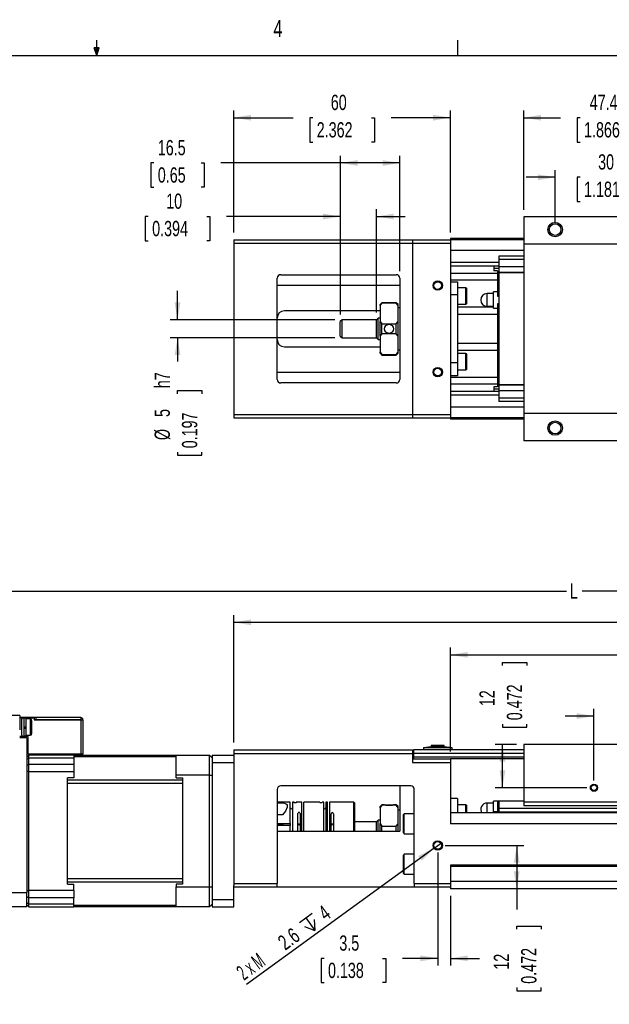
# Model space of a CAD drawing. Extents: x 11 to 421, y 5 to 275.
# Tile 6 of 7: x 205 to 287, y 139 to 275. Entities that reach past the tile are written whole.
import ezdxf
from ezdxf.enums import TextEntityAlignment as Align

# ---------------------------------------------------------------- set-up
doc = ezdxf.new("R2010")
doc.units = 0
doc.layers.get('0').update_dxf_attribs({"linetype": 'CONTINUOUS'})
doc.dimstyles.new('SLDDIMSTYLE0', dxfattribs={"dimtxt": 2.116667, "dimasz": 2.4, "dimexe": 0, "dimexo": 0.0625, "dimgap": 0.529167, "dimtad": 0, "dimlfac": 2, "dimrnd": 1e-09, "dimzin": 12, "dimsah": 1, "dimcen": 0.09, "dimazin": 3, "dimtfac": 1, "dimtofl": 0, "dimtmove": 0, "dimatfit": 3})
doc.dimstyles.new('SLDDIMSTYLE1', dxfattribs={"dimtxt": 2.116667, "dimasz": 2.4, "dimexe": 0, "dimexo": 0.0625, "dimgap": 0.529167, "dimtad": 0, "dimlfac": 2, "dimrnd": 1e-09, "dimzin": 12, "dimsah": 1, "dimcen": 0.09, "dimazin": 3, "dimtfac": 1, "dimtmove": 0, "dimatfit": 3})
doc.dimstyles.new('SLDDIMSTYLE2', dxfattribs={"dimtxt": 2.116667, "dimasz": 2.4, "dimexe": 0, "dimexo": 0.0625, "dimgap": 0.529167, "dimtad": 1, "dimlfac": 2, "dimrnd": 1e-09, "dimzin": 12, "dimblk1": 'NONE', "dimsah": 1, "dimcen": 0, "dimazin": 3, "dimtfac": 1, "dimtmove": 0, "dimatfit": 3})

# ---------------------------------------------------------------- blocks, each defined once
blk = doc.blocks.new('_D_1')
at = {"color": 7, "linetype": 'CONTINUOUS'}
for p, q in [((264.91, 173.87), (264.91, 188.27)), ((364.91, 173.87), (364.91, 188.27)), ((264.91, 187.27), (312.97, 187.27)), ((364.91, 187.27), (316.84, 187.27))]:
    blk.add_line(p, q, dxfattribs=at)
for points in [[(264.91, 187.27), (267.31, 186.87), (267.31, 187.67)], [(364.91, 187.27), (362.51, 187.67), (362.51, 186.87)]]:
    blk.add_solid(points, dxfattribs=at)
at = {"color": 7, "linetype": 'CONTINUOUS', "width": 0.7}
blk.add_text('RL', height=2.117, dxfattribs=at).set_placement((313.4, 185.59, 26.16), align=Align.BOTTOM_LEFT)
blk = doc.blocks.new('_D_2')
at = {"color": 7, "linetype": 'CONTINUOUS'}
for p, q in [((234.91, 175.12), (234.91, 192.78)), ((369.91, 173.87), (369.91, 192.78)), ((234.91, 191.78), (300.28, 191.78)), ((369.91, 191.78), (304.53, 191.78))]:
    blk.add_line(p, q, dxfattribs=at)
for points in [[(234.91, 191.78), (237.31, 191.38), (237.31, 192.18)], [(369.91, 191.78), (367.51, 192.18), (367.51, 191.38)]]:
    blk.add_solid(points, dxfattribs=at)
at = {"color": 7, "linetype": 'CONTINUOUS', "width": 0.7}
blk.add_text('AL', height=2.117, dxfattribs=at).set_placement((300.71, 190.1, 26.16), align=Align.BOTTOM_LEFT)
blk = doc.blocks.new('_D_3')
at = {"color": 7, "linetype": 'CONTINUOUS'}
for p, q in [((194.26, 179.87), (194.26, 197.09)), ((369.91, 173.87), (369.91, 197.09)), ((194.26, 196.09), (281, 196.09)), ((369.91, 196.09), (283.16, 196.09))]:
    blk.add_line(p, q, dxfattribs=at)
for points in [[(194.26, 196.09), (196.66, 195.69), (196.66, 196.49)], [(369.91, 196.09), (367.51, 196.49), (367.51, 195.69)]]:
    blk.add_solid(points, dxfattribs=at)
at = {"color": 7, "linetype": 'CONTINUOUS', "width": 0.7}
blk.add_text('L', height=2.12, dxfattribs=at).set_placement((281.43, 194.41, 26.16), align=Align.BOTTOM_LEFT)
blk = doc.blocks.new('_D_4')
at = {"color": 7, "linetype": 'CONTINUOUS'}
for p, q in [((284.78, 178.79), (280.78, 178.79)), ((284.78, 169.87), (284.78, 179.79)), ((289.03, 169.87), (289.03, 179.79)), ((289.03, 178.79), (303.92, 178.79)), ((306.66, 178.79), (306.23, 178.79)), ((306.23, 178.79), (306.23, 175.42)), ((314.77, 178.79), (315.2, 178.79)), ((315.2, 178.79), (315.2, 175.42)), ((306.23, 175.42), (306.66, 175.42)), ((315.2, 175.42), (314.77, 175.42))]:
    blk.add_line(p, q, dxfattribs=at)
for points in [[(284.78, 178.79), (282.38, 179.19), (282.38, 178.39)], [(289.03, 178.79), (291.43, 178.39), (291.43, 179.19)]]:
    blk.add_solid(points, dxfattribs=at)
at = {"color": 7, "linetype": 'CONTINUOUS', "width": 0.7}
for s, p in [('8.5', (308.76, 179.22, 26.16)), ('0.335', (307.2, 175.42, 26.16))]:
    blk.add_text(s, height=2.117, dxfattribs=at).set_placement(p, align=Align.BOTTOM_LEFT)
blk = doc.blocks.new('_D_5')
at = {"color": 7, "linetype": 'CONTINUOUS'}
for p, q in [((272.11, 185.78), (272.11, 186.21)), ((272.11, 186.21), (275.47, 186.21)), ((275.47, 186.21), (275.47, 185.78)), ((272.11, 177.67), (272.11, 177.24)), ((275.47, 177.24), (275.47, 177.67)), ((272.11, 177.24), (275.47, 177.24)), ((274.06, 174.87), (271.11, 174.87)), ((272.11, 174.87), (272.11, 174.93)), ((272.11, 168.87), (272.11, 174.87)), ((283.78, 168.87), (271.11, 168.87))]:
    blk.add_line(p, q, dxfattribs=at)
for points in [[(272.11, 174.87), (271.71, 172.47), (272.51, 172.47)], [(272.11, 168.87), (272.51, 171.27), (271.71, 171.27)]]:
    blk.add_solid(points, dxfattribs=at)
at = {"color": 7, "linetype": 'CONTINUOUS', "width": 0.7}
for s, p in [('0.472', (275.47, 178.21, 26.16)), ('12', (271.68, 180.16, 26.16))]:
    blk.add_text(s, height=2.117, rotation=90, dxfattribs=at).set_placement(p, align=Align.BOTTOM_LEFT)
blk = doc.blocks.new('_D_8')
at = {"color": 7, "linetype": 'CONTINUOUS'}
for p, q in [((263.16, 159.87), (263.16, 144.22)), ((264.91, 153.87), (264.91, 144.22)), ((247.41, 145.22), (246.99, 145.22)), ((246.99, 145.22), (246.99, 141.86)), ((255.52, 145.22), (255.95, 145.22)), ((255.95, 145.22), (255.95, 141.86)), ((263.16, 145.22), (258.26, 145.22)), ((264.91, 145.22), (268.91, 145.22)), ((246.99, 141.86), (247.41, 141.86)), ((255.95, 141.86), (255.52, 141.86))]:
    blk.add_line(p, q, dxfattribs=at)
for points in [[(263.16, 145.22), (260.76, 145.62), (260.76, 144.82)], [(264.91, 145.22), (267.31, 144.82), (267.31, 145.62)]]:
    blk.add_solid(points, dxfattribs=at)
at = {"color": 7, "linetype": 'CONTINUOUS', "width": 0.7}
for s, p in [('3.5', (249.52, 145.65, 26.16)), ('0.138', (247.95, 141.86, 26.16))]:
    blk.add_text(s, height=2.117, dxfattribs=at).set_placement(p, align=Align.BOTTOM_LEFT)
blk = doc.blocks.new('_D_9')
at = {"color": 7, "linetype": 'CONTINUOUS'}
for p, q in [((264.16, 160.87), (275.09, 160.87)), ((274.09, 160.87), (274.09, 154.87)), ((274.09, 154.87), (274.09, 152.01)), ((274.09, 149.27), (274.09, 149.7)), ((274.09, 149.7), (277.45, 149.7)), ((277.45, 149.7), (277.45, 149.27)), ((274.09, 141.16), (274.09, 140.74)), ((274.09, 140.74), (277.45, 140.74)), ((277.45, 140.74), (277.45, 141.16))]:
    blk.add_line(p, q, dxfattribs=at)
for points in [[(274.09, 160.87), (273.69, 158.47), (274.49, 158.47)], [(274.09, 154.87), (274.49, 157.27), (273.69, 157.27)]]:
    blk.add_solid(points, dxfattribs=at)
at = {"color": 7, "linetype": 'CONTINUOUS', "width": 0.7}
for s, p in [('0.472', (277.45, 141.7, 26.16)), ('12', (273.66, 143.65, 26.16))]:
    blk.add_text(s, height=2.117, rotation=90, dxfattribs=at).set_placement(p, align=Align.BOTTOM_LEFT)
blk = doc.blocks.new('SW_SYMBOL_HOLE_DEPTH')
at = {"color": 0, "linetype": 'CONTINUOUS'}
for p, q in [((0, 875), (800, 875)), ((100, 555), (400, 75)), ((400, 875), (400, 75)), ((700, 555), (400, 75))]:
    blk.add_line(p, q, dxfattribs=at)
blk = doc.blocks.new('_D_10')
at = {"color": 7, "linetype": 'CONTINUOUS'}
for q in [(263.68, 161.25), (236.67, 141.58)]:
    blk.add_line((262.63, 160.48), q, dxfattribs=at)
blk.add_solid([(262.63, 160.48), (260.45, 159.39), (260.93, 158.75)], dxfattribs=at)
at = {"color": 7, "linetype": 'CONTINUOUS', "xscale": 0.0027037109, "yscale": 0.0027037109, "zscale": 0.0027037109, "rotation": 36.0597463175}
blk.add_blockref('SW_SYMBOL_HOLE_DEPTH', (245.38, 148.28), dxfattribs=at)
at = {"color": 7, "linetype": 'CONTINUOUS'}
for s, height, width, p in [('4', 2.12, 0.7, (248, 149.83, 26.16)), ('2.6', 2.117, 0.7, (242.4, 145.74, 26.16)), ('2 x M', 2.117, 0.56, (236.68, 141.58, 26.16))]:
    blk.add_text(s, height=height, rotation=36.0597, dxfattribs=dict(at, width=width)).set_placement(p, align=Align.BOTTOM_LEFT)
blk = doc.blocks.new('_NONE')
blk = doc.blocks.new('_D_17')
at = {"color": 7, "linetype": 'CONTINUOUS'}
for p, q in [((279.41, 247.2), (279.41, 254.45)), ((294.41, 247.2), (294.41, 254.45)), ((279.41, 253.45), (275.41, 253.45)), ((282.87, 253.45), (282.44, 253.45)), ((282.44, 253.45), (282.44, 250.09)), ((290.98, 253.45), (291.41, 253.45)), ((291.41, 253.45), (291.41, 250.09)), ((294.41, 253.45), (298.41, 253.45)), ((282.44, 250.09), (282.87, 250.09)), ((291.41, 250.09), (290.98, 250.09))]:
    blk.add_line(p, q, dxfattribs=at)
for points in [[(279.41, 253.45), (277.01, 253.85), (277.01, 253.05)], [(294.41, 253.45), (296.81, 253.05), (296.81, 253.85)]]:
    blk.add_solid(points, dxfattribs=at)
at = {"color": 7, "linetype": 'CONTINUOUS', "width": 0.7}
for s, p in [('30', (285.36, 253.88, -38.73)), ('1.181', (283.41, 250.09, -38.73))]:
    blk.add_text(s, height=2.117, dxfattribs=at).set_placement(p, align=Align.BOTTOM_LEFT)
blk = doc.blocks.new('_D_18')
at = {"color": 7, "linetype": 'CONTINUOUS'}
for p, q in [((275.06, 248.95), (275.06, 262.7)), ((298.76, 248.95), (298.76, 262.7)), ((275.06, 261.7), (280.13, 261.7)), ((282.87, 261.7), (282.44, 261.7)), ((282.44, 261.7), (282.44, 258.33)), ((290.98, 261.7), (291.41, 261.7)), ((291.41, 261.7), (291.41, 258.33)), ((298.76, 261.7), (293.72, 261.7)), ((282.44, 258.33), (282.87, 258.33)), ((291.41, 258.33), (290.98, 258.33))]:
    blk.add_line(p, q, dxfattribs=at)
for points in [[(275.06, 261.7), (277.46, 261.3), (277.46, 262.1)], [(298.76, 261.7), (296.36, 262.1), (296.36, 261.3)]]:
    blk.add_solid(points, dxfattribs=at)
at = {"color": 7, "linetype": 'CONTINUOUS', "width": 0.7}
for s, p in [('47.4', (284.19, 262.13, -38.73)), ('1.866', (283.41, 258.33, -38.73))]:
    blk.add_text(s, height=2.117, dxfattribs=at).set_placement(p, align=Align.BOTTOM_LEFT)
blk = doc.blocks.new('_D_21')
at = {"color": 7, "linetype": 'CONTINUOUS'}
for p, q in [((234.91, 245.8), (234.91, 262.7)), ((264.91, 245.8), (264.91, 262.7)), ((234.91, 261.7), (243.11, 261.7)), ((245.85, 261.7), (245.42, 261.7)), ((245.42, 261.7), (245.42, 258.33)), ((253.96, 261.7), (254.39, 261.7)), ((254.39, 261.7), (254.39, 258.33)), ((264.91, 261.7), (256.7, 261.7)), ((245.42, 258.33), (245.85, 258.33)), ((254.39, 258.33), (253.96, 258.33))]:
    blk.add_line(p, q, dxfattribs=at)
for points in [[(234.91, 261.7), (237.31, 261.3), (237.31, 262.1)], [(264.91, 261.7), (262.51, 262.1), (262.51, 261.3)]]:
    blk.add_solid(points, dxfattribs=at)
at = {"color": 7, "linetype": 'CONTINUOUS', "width": 0.7}
for s, p in [('60', (248.34, 262.13, -38.73)), ('2.362', (246.39, 258.33, -38.73))]:
    blk.add_text(s, height=2.117, dxfattribs=at).set_placement(p, align=Align.BOTTOM_LEFT)
blk = doc.blocks.new('_D_22')
at = {"color": 7, "linetype": 'CONTINUOUS'}
for p, q in [((249.66, 234.45), (249.66, 249.01)), ((254.66, 234.7), (254.66, 249.01)), ((223.06, 248.01), (222.63, 248.01)), ((222.63, 248.01), (222.63, 244.65)), ((231.17, 248.01), (231.6, 248.01)), ((231.6, 248.01), (231.6, 244.65)), ((249.66, 248.01), (233.91, 248.01)), ((254.66, 248.01), (258.66, 248.01)), ((222.63, 244.65), (223.06, 244.65)), ((231.6, 244.65), (231.17, 244.65))]:
    blk.add_line(p, q, dxfattribs=at)
for points in [[(249.66, 248.01), (247.26, 248.41), (247.26, 247.61)], [(254.66, 248.01), (257.06, 247.61), (257.06, 248.41)]]:
    blk.add_solid(points, dxfattribs=at)
at = {"color": 7, "linetype": 'CONTINUOUS', "width": 0.7}
for s, p in [('10', (225.55, 248.44, -38.73)), ('0.394', (223.6, 244.65, -38.73))]:
    blk.add_text(s, height=2.117, dxfattribs=at).set_placement(p, align=Align.BOTTOM_LEFT)
blk = doc.blocks.new('_D_23')
at = {"color": 7, "linetype": 'CONTINUOUS'}
for p, q in [((223.84, 255.43), (223.41, 255.43)), ((223.41, 255.43), (223.41, 252.07)), ((230.39, 255.43), (230.82, 255.43)), ((230.82, 255.43), (230.82, 252.07)), ((249.66, 255.43), (233.13, 255.43)), ((249.66, 234.45), (249.66, 256.43)), ((257.91, 255.43), (249.66, 255.43)), ((257.91, 240.45), (257.91, 256.43)), ((223.41, 252.07), (223.84, 252.07)), ((230.82, 252.07), (230.39, 252.07))]:
    blk.add_line(p, q, dxfattribs=at)
for points in [[(249.66, 255.43), (252.06, 255.03), (252.06, 255.83)], [(257.91, 255.43), (255.51, 255.83), (255.51, 255.03)]]:
    blk.add_solid(points, dxfattribs=at)
at = {"color": 7, "linetype": 'CONTINUOUS', "width": 0.7}
for s, p in [('16.5', (224.38, 255.86, -38.73)), ('0.65', (224.38, 252.07, -38.73))]:
    blk.add_text(s, height=2.117, dxfattribs=at).set_placement(p, align=Align.BOTTOM_LEFT)
blk = doc.blocks.new('_D_24')
at = {"color": 7, "linetype": 'CONTINUOUS'}
for p, q in [((227.11, 233.7), (227.11, 237.7)), ((248.91, 233.7), (226.11, 233.7)), ((248.91, 231.2), (226.11, 231.2)), ((227.11, 231.2), (227.11, 227.93)), ((227.11, 223.46), (227.11, 223.89)), ((227.11, 223.89), (230.48, 223.89)), ((230.48, 223.89), (230.48, 223.46)), ((227.11, 215.36), (227.11, 214.93)), ((227.11, 214.93), (230.48, 214.93)), ((230.48, 214.93), (230.48, 215.36))]:
    blk.add_line(p, q, dxfattribs=at)
for points in [[(227.11, 233.7), (227.51, 236.1), (226.71, 236.1)], [(227.11, 231.2), (226.71, 228.8), (227.51, 228.8)]]:
    blk.add_solid(points, dxfattribs=at)
at = {"color": 7, "linetype": 'CONTINUOUS', "width": 0.7}
for s, height, p in [('h7', 2.117, (226.69, 224.22, -38.73)), ('5', 2.12, (226.69, 220.23, -38.73)), ('0.197', 2.117, (230.48, 215.89, -38.73)), ('%%c', 2.117, (226.69, 217.03, -38.73))]:
    blk.add_text(s, height=height, rotation=90, dxfattribs=at).set_placement(p, align=Align.BOTTOM_LEFT)

msp = doc.modelspace()

# ---------------------------------------------------------------- linework, layer by layer
at = {"color": 7, "linetype": 'CONTINUOUS'}
for p, q in [((215.9254, 270.3087), (215.9254, 272.4626)), ((265.9317, 270.3087), (265.9317, 272.4626)), ((15.9068, 270.3087), (415.9568, 270.3087)), ((215.9254, 270.3087), (215.5889, 271.3737)), ((216.2443, 271.3737), (215.5889, 271.3737)), ((215.7467, 271.3737), (215.9254, 270.3087)), ((215.9254, 270.3087), (216.2443, 271.3737)), ((216.0501, 271.3737), (215.9254, 270.3087)), ((275.056, 247.9459), (275.056, 244.1959)), ((298.756, 247.9459), (275.056, 247.9459)), ((234.906, 244.7959), (234.906, 244.2959)), ((234.906, 244.7959), (259.656, 244.7959)), ((234.906, 244.2959), (259.656, 244.2959)), ((234.906, 244.2959), (234.906, 220.5959)), ((259.656, 244.7959), (259.656, 244.2959)), ((259.656, 244.7959), (264.906, 244.7959)), ((259.656, 244.2959), (259.656, 220.5959)), ((259.656, 244.2959), (264.906, 244.2959)), ((275.056, 244.9459), (264.906, 244.9459)), ((264.906, 244.9459), (264.906, 244.7959)), ((264.906, 244.7959), (264.906, 244.2959)), ((275.056, 244.7959), (264.906, 244.7959)), ((264.906, 244.2959), (264.906, 220.5959)), ((298.756, 244.1959), (275.056, 244.1959)), ((275.056, 244.1959), (275.056, 220.6959)), ((275.056, 242.5259), (271.606, 242.5259)), ((271.606, 242.5259), (271.606, 242.0309)), ((275.056, 242.0309), (271.606, 242.0309)), ((271.606, 242.0309), (271.606, 241.0209)), ((271.606, 241.1209), (264.906, 241.1209)), ((270.906, 241.1209), (270.906, 240.7959)), ((270.906, 240.7959), (270.906, 240.4959)), ((271.606, 240.7959), (270.906, 240.7959)), ((271.406, 240.4959), (270.906, 240.4959)), ((271.406, 240.4959), (271.406, 239.7959)), ((275.056, 241.0209), (271.606, 241.0209)), ((271.606, 241.0209), (271.606, 240.2709)), ((275.056, 240.2709), (271.606, 240.2709)), ((271.606, 240.2709), (271.606, 240.1959)), ((271.606, 240.1959), (271.606, 224.6959)), ((275.056, 240.1959), (271.606, 240.1959)), ((240.906, 225.4459), (240.906, 239.4459)), ((241.406, 239.9459), (257.406, 239.9459)), ((257.906, 239.4459), (257.906, 225.4459)), ((271.406, 239.1959), (264.906, 239.1959)), ((264.906, 238.9455), (265.906, 238.9455)), ((265.906, 238.9455), (265.906, 237.1359)), ((271.406, 239.7959), (271.606, 239.7959)), ((271.406, 239.7959), (271.406, 239.5459)), ((271.406, 239.5459), (271.606, 239.5459)), ((271.406, 239.5459), (271.406, 239.2959)), ((271.406, 239.2959), (271.606, 239.2959)), ((271.406, 239.2959), (271.406, 236.9709)), ((257.906, 238.4459), (240.906, 238.4459)), ((267.056, 238.1209), (265.906, 238.1209)), ((267.156, 235.9709), (267.156, 238.0209)), ((271.406, 237.5709), (270.856, 237.5709)), ((270.856, 235.3209), (270.856, 237.5709)), ((255.406, 236.0709), (255.156, 235.8209)), ((257.406, 236.0709), (255.406, 236.0709)), ((255.406, 236.0061), (255.406, 236.0709)), ((257.656, 235.8209), (257.406, 236.0709)), ((257.406, 236.0061), (257.406, 236.0709)), ((265.906, 237.1359), (264.906, 237.1359)), ((265.906, 237.1359), (265.906, 227.7559)), ((270.856, 237.3209), (269.981, 237.3209)), ((271.406, 236.9709), (271.606, 236.9709)), ((255.156, 234.9459), (241.906, 234.9459)), ((255.156, 235.6606), (255.156, 235.8209)), ((255.156, 235.6606), (255.156, 233.474)), ((257.406, 236.0061), (255.406, 236.0061)), ((257.656, 235.6606), (257.406, 236.0061)), ((257.656, 235.6606), (257.656, 235.8209)), ((257.656, 233.474), (257.656, 235.6606)), ((257.906, 235.3459), (257.656, 235.3459)), ((265.906, 235.8709), (267.056, 235.8709)), ((270.856, 235.4459), (265.906, 235.4459)), ((269.981, 235.5709), (270.856, 235.5709)), ((270.856, 235.3209), (271.406, 235.3209)), ((271.606, 235.921), (271.406, 235.921)), ((271.406, 235.921), (271.406, 225.5959)), ((249.906, 233.6959), (249.656, 233.4459)), ((249.656, 231.4459), (249.656, 233.4459)), ((254.656, 233.6959), (249.906, 233.6959)), ((249.906, 231.1959), (249.906, 233.6959)), ((254.906, 233.9459), (254.656, 233.6959)), ((254.656, 231.1959), (254.656, 233.6959)), ((255.156, 233.9459), (254.906, 233.9459)), ((254.906, 230.9459), (254.906, 233.9459)), ((255.156, 231.4179), (255.156, 233.474)), ((255.156, 233.474), (255.406, 233.1284)), ((257.656, 231.4179), (257.656, 233.474)), ((271.406, 234.4459), (265.906, 234.4459)), ((255.406, 231.7635), (255.406, 233.1284)), ((255.406, 233.1284), (257.406, 233.1284)), ((257.406, 231.7635), (257.406, 233.1284)), ((249.656, 231.4459), (249.906, 231.1959)), ((249.906, 231.1959), (254.656, 231.1959)), ((254.656, 231.1959), (254.906, 230.9459)), ((254.906, 230.9459), (255.156, 230.9459)), ((255.156, 231.4179), (255.156, 229.2313)), ((257.406, 231.7635), (255.406, 231.7635)), ((257.656, 231.4179), (257.406, 231.7635)), ((257.656, 229.2313), (257.656, 231.4179)), ((241.906, 229.9459), (255.156, 229.9459)), ((255.156, 229.2313), (255.406, 228.8858)), ((255.156, 229.0709), (255.156, 229.2313)), ((257.656, 229.5459), (257.906, 229.5459)), ((257.656, 229.0709), (257.656, 229.2313)), ((265.906, 230.4459), (271.406, 230.4459)), ((271.406, 229.4459), (265.906, 229.4459)), ((255.156, 229.0709), (255.406, 228.8209)), ((255.406, 228.8858), (257.406, 228.8858)), ((255.406, 228.8209), (255.406, 228.8858)), ((255.406, 228.8209), (257.406, 228.8209)), ((257.406, 228.8209), (257.656, 229.0709)), ((257.406, 228.8209), (257.406, 228.8858)), ((267.056, 229.0209), (265.906, 229.0209)), ((267.156, 226.8709), (267.156, 228.9209)), ((265.906, 227.7559), (264.906, 227.7559)), ((265.906, 227.7559), (265.906, 225.9464)), ((265.906, 226.7709), (267.056, 226.7709)), ((240.906, 226.4459), (257.906, 226.4459)), ((265.906, 225.9464), (264.906, 225.9464)), ((271.406, 225.6959), (264.906, 225.6959)), ((271.406, 225.5959), (271.606, 225.5959)), ((271.406, 225.5959), (271.406, 225.3459)), ((271.406, 225.3459), (271.606, 225.3459)), ((271.406, 225.3459), (271.406, 225.0959)), ((257.406, 224.9459), (241.406, 224.9459)), ((271.606, 223.7709), (264.906, 223.7709)), ((271.406, 224.3959), (270.906, 224.3959)), ((270.906, 224.3959), (270.906, 224.0959)), ((271.606, 224.0959), (270.906, 224.0959)), ((270.906, 224.0959), (270.906, 223.7709)), ((271.406, 225.0959), (271.606, 225.0959)), ((271.406, 225.0959), (271.406, 224.3959)), ((275.056, 224.6959), (271.606, 224.6959)), ((271.606, 224.6959), (271.606, 224.6209)), ((275.056, 224.6209), (271.606, 224.6209)), ((271.606, 224.6209), (271.606, 223.8709)), ((275.056, 223.8709), (271.606, 223.8709)), ((271.606, 223.8709), (271.606, 222.8609)), ((275.056, 222.8609), (271.606, 222.8609)), ((271.606, 222.8609), (271.606, 222.366)), ((275.056, 222.366), (271.606, 222.366)), ((234.906, 220.5959), (259.656, 220.5959)), ((234.906, 220.5959), (234.906, 220.0959)), ((234.906, 220.0959), (259.656, 220.0959)), ((259.656, 220.5959), (259.656, 220.0959)), ((259.656, 220.5959), (264.906, 220.5959)), ((259.656, 220.0959), (264.906, 220.0959)), ((264.906, 220.5959), (264.906, 220.0959)), ((275.056, 220.0959), (264.906, 220.0959)), ((264.906, 220.0959), (264.906, 219.9459)), ((275.056, 219.9459), (264.906, 219.9459)), ((298.756, 220.6959), (275.056, 220.6959)), ((275.056, 220.6959), (275.056, 216.9459)), ((298.756, 216.9459), (275.056, 216.9459)), ((205.256, 178.8652), (197.656, 178.8652)), ((205.256, 178.8652), (205.256, 176.8652)), ((207.506, 178.5702), (205.256, 178.5702)), ((205.256, 178.5652), (205.556, 178.5652)), ((205.556, 178.5652), (205.556, 178.3686)), ((205.556, 178.5652), (207.256, 178.5652)), ((205.806, 178.5152), (205.556, 178.5152)), ((205.556, 176.1619), (205.556, 178.3686)), ((205.806, 178.5152), (205.806, 176.0152)), ((206.106, 178.4902), (205.806, 178.4902)), ((206.106, 178.4902), (206.106, 177.2652)), ((206.706, 178.3902), (206.106, 178.3902)), ((206.956, 177.2652), (206.956, 178.1402)), ((207.256, 178.5652), (207.256, 178.2652)), ((207.506, 178.2702), (207.256, 178.2702)), ((207.256, 178.2652), (213.706, 178.2652)), ((207.506, 178.5702), (207.506, 178.2702)), ((213.701, 178.5702), (207.506, 178.5702)), ((213.701, 178.2702), (207.506, 178.2702)), ((213.701, 178.5702), (213.701, 178.2702)), ((213.706, 178.5702), (213.701, 178.5702)), ((213.706, 178.2702), (213.701, 178.2702)), ((213.706, 178.2652), (213.706, 178.2702)), ((213.706, 178.2652), (213.706, 173.5152)), ((213.706, 178.2652), (214.006, 178.2652)), ((214.006, 178.2652), (214.006, 178.2702)), ((214.006, 178.2652), (214.006, 173.5152)), ((205.556, 176.1619), (205.556, 175.9652)), ((205.556, 176.0152), (205.806, 176.0152)), ((206.106, 177.2652), (205.806, 177.2652)), ((205.806, 177.1152), (206.106, 177.1152)), ((205.806, 176.0402), (206.106, 176.0402)), ((206.106, 177.2652), (206.106, 177.1152)), ((206.106, 177.1152), (206.106, 176.0402)), ((206.106, 176.1402), (206.706, 176.1402)), ((206.956, 177.2652), (206.706, 177.2652)), ((206.956, 176.3902), (206.956, 177.2652)), ((205.556, 175.9652), (205.256, 175.9652)), ((206.256, 175.7652), (205.256, 175.7652)), ((206.406, 175.9652), (205.556, 175.9652)), ((206.256, 175.7652), (206.256, 154.3652)), ((206.406, 173.5152), (206.406, 175.9652)), ((262.256, 174.7052), (262.256, 174.5152)), ((264.056, 174.7052), (262.256, 174.7052)), ((264.056, 174.5152), (264.056, 174.7052)), ((298.756, 174.8652), (275.056, 174.8652)), ((275.056, 174.8652), (275.056, 166.8652)), ((206.256, 173.1152), (206.506, 173.3652)), ((213.706, 173.5152), (206.406, 173.5152)), ((206.506, 172.9718), (206.506, 173.3652)), ((212.731, 173.3652), (206.506, 173.3652)), ((212.731, 173.3652), (212.731, 172.9718)), ((226.931, 173.3152), (212.731, 173.3152)), ((214.006, 173.5152), (213.706, 173.5152)), ((226.931, 173.3652), (231.556, 173.3652)), ((226.931, 170.6152), (226.931, 173.3652)), ((231.556, 170.6152), (231.556, 173.3652)), ((231.556, 173.3652), (231.906, 173.0152)), ((231.906, 173.3652), (231.906, 172.3652)), ((231.906, 173.3652), (234.906, 173.3652)), ((234.906, 174.1152), (259.656, 174.1152)), ((234.906, 174.1152), (234.906, 173.6152)), ((234.906, 173.6152), (234.906, 155.6152)), ((234.906, 173.6152), (259.656, 173.6152)), ((259.656, 174.1152), (259.656, 173.6152)), ((259.656, 173.6152), (259.656, 172.3652)), ((275.056, 174.1152), (259.781, 174.1152)), ((259.781, 174.1152), (259.781, 173.6152)), ((259.781, 173.6152), (259.781, 173.1152)), ((262.256, 174.5152), (261.156, 174.4102)), ((261.156, 174.4102), (261.156, 174.1152)), ((265.156, 174.4102), (261.156, 174.4102)), ((264.056, 174.5152), (262.256, 174.5152)), ((265.156, 174.4102), (264.056, 174.5152)), ((265.156, 174.1152), (265.156, 174.4102)), ((206.506, 172.9718), (206.256, 172.7874)), ((206.256, 171.9456), (206.506, 172.1144)), ((206.506, 172.1144), (206.506, 172.9718)), ((212.731, 172.9718), (206.506, 172.9718)), ((206.506, 171.1017), (206.506, 172.1144)), ((206.506, 172.1144), (212.731, 172.1144)), ((212.731, 172.9718), (212.731, 172.1144)), ((212.731, 172.1144), (212.731, 171.1017)), ((231.906, 172.3652), (234.906, 172.3652)), ((231.906, 172.3652), (231.906, 153.3652)), ((259.656, 172.8652), (264.906, 172.8652)), ((259.656, 172.3652), (264.906, 172.3652)), ((259.781, 173.1152), (259.781, 172.8652)), ((264.906, 172.8652), (264.906, 172.3652)), ((275.056, 172.8652), (264.906, 172.8652)), ((264.906, 172.3652), (264.906, 163.8652)), ((206.506, 171.1017), (206.256, 171.1017)), ((206.506, 154.6287), (206.506, 171.1017)), ((206.506, 171.1017), (212.731, 171.1017)), ((212.731, 171.1017), (212.731, 170.2402)), ((226.931, 170.2402), (226.931, 170.6152)), ((231.556, 170.6152), (226.931, 170.6152)), ((231.556, 155.1152), (231.556, 170.6152)), ((231.556, 170.6152), (231.906, 170.6152)), ((212.731, 170.2402), (211.856, 170.2402)), ((211.856, 155.4902), (211.856, 170.2402)), ((227.806, 169.9197), (211.856, 169.9197)), ((211.856, 169.4964), (227.806, 169.4964)), ((226.931, 170.2402), (227.806, 170.2402)), ((227.806, 170.2402), (227.806, 155.4902)), ((240.906, 168.6152), (240.906, 155.6152)), ((259.406, 169.1152), (241.406, 169.1152)), ((257.906, 169.1152), (257.906, 162.8652)), ((259.906, 155.6152), (259.906, 168.6152)), ((242.731, 166.8652), (240.906, 166.8652)), ((242.731, 163.9198), (242.731, 166.8652)), ((243.256, 166.8652), (243.031, 166.8652)), ((243.031, 166.8652), (243.031, 162.8652)), ((244.306, 166.8652), (243.556, 166.8652)), ((244.306, 162.8652), (244.306, 166.8652)), ((246.831, 166.8652), (244.606, 166.8652)), ((244.606, 162.8652), (244.606, 166.8652)), ((247.356, 166.8652), (247.131, 166.8652)), ((247.356, 162.8652), (247.356, 166.8652)), ((247.881, 166.8652), (247.656, 166.8652)), ((247.656, 166.8652), (247.656, 162.8652)), ((247.881, 162.8652), (247.881, 166.8652)), ((251.506, 166.8652), (248.181, 166.8652)), ((248.181, 166.8652), (248.181, 162.8652)), ((251.656, 166.7152), (251.506, 166.8652)), ((251.506, 162.8652), (251.506, 166.8652)), ((251.656, 162.8933), (251.656, 166.7152)), ((255.406, 166.4902), (255.156, 166.2402)), ((255.7823, 166.4902), (255.406, 166.4902)), ((255.406, 166.4254), (255.406, 166.4902)), ((257.406, 166.4902), (257.0233, 166.4902)), ((257.656, 166.2402), (257.406, 166.4902)), ((257.406, 166.4254), (257.406, 166.4902)), ((265.906, 167.3652), (264.906, 167.3652)), ((265.906, 167.3652), (265.906, 165.3652)), ((267.056, 166.4902), (265.906, 166.4902)), ((270.856, 166.7402), (269.981, 166.7402)), ((271.606, 166.9902), (270.856, 166.9902)), ((270.856, 165.8652), (270.856, 166.9902)), ((271.406, 166.8602), (271.606, 166.8602)), ((271.406, 166.8602), (271.406, 166.6102)), ((271.406, 166.6102), (271.606, 166.6102)), ((271.406, 166.6102), (271.406, 165.7602)), ((275.056, 167.0152), (271.606, 167.0152)), ((271.606, 167.0152), (271.606, 165.9652)), ((298.756, 166.8652), (275.056, 166.8652)), ((275.056, 166.8652), (275.056, 166.3652)), ((241.643, 165.1246), (240.906, 165.1246)), ((243.781, 162.8652), (243.781, 165.2751)), ((244.081, 165.2751), (244.081, 162.8652)), ((248.406, 162.8652), (248.406, 165.2552)), ((248.706, 165.2552), (248.706, 162.8652)), ((255.156, 166.0798), (255.156, 166.2402)), ((255.156, 166.0798), (255.156, 163.8932)), ((257.406, 166.4254), (255.406, 166.4254)), ((257.656, 166.0798), (257.406, 166.4254)), ((257.656, 166.0798), (257.656, 166.2402)), ((257.656, 163.8932), (257.656, 166.0798)), ((257.906, 165.7652), (257.656, 165.7652)), ((258.406, 163.8652), (258.406, 165.1402)), ((259.906, 165.2402), (258.506, 165.2402)), ((364.906, 165.3652), (264.906, 165.3652)), ((267.156, 165.3652), (267.156, 166.3902)), ((270.856, 165.3652), (270.856, 165.8652)), ((271.606, 165.5102), (270.906, 165.5102)), ((270.906, 165.5102), (270.906, 165.3652)), ((271.406, 165.7602), (271.606, 165.7602)), ((271.406, 165.7602), (271.406, 165.5102)), ((302.206, 165.9652), (271.606, 165.9652)), ((271.606, 165.9652), (271.606, 165.4702)), ((302.206, 165.4702), (271.606, 165.4702)), ((271.606, 165.4702), (271.606, 165.3677)), ((302.206, 165.3677), (271.606, 165.3677)), ((298.756, 166.3652), (275.056, 166.3652)), ((240.906, 163.9198), (242.731, 163.9198)), ((242.731, 163.9198), (242.731, 163.6277)), ((254.656, 164.1152), (251.656, 164.1152)), ((254.906, 164.3652), (254.656, 164.1152)), ((254.656, 162.8652), (254.656, 164.1152)), ((255.156, 164.3652), (254.906, 164.3652)), ((254.906, 162.8652), (254.906, 164.3652)), ((255.156, 162.8652), (255.156, 163.8932)), ((255.156, 163.8932), (255.406, 163.5477)), ((257.656, 162.8652), (257.656, 163.8932)), ((258.406, 162.5902), (258.406, 163.8652)), ((364.906, 163.8652), (264.906, 163.8652)), ((242.731, 163.6277), (240.906, 163.6277)), ((240.906, 162.8652), (257.906, 162.8652)), ((242.731, 162.8652), (242.731, 163.6277)), ((255.406, 162.8652), (255.406, 163.5477)), ((255.406, 163.5477), (257.406, 163.5477)), ((257.406, 162.8652), (257.406, 163.5477)), ((258.506, 162.4902), (259.906, 162.4902)), ((259.906, 159.6402), (258.506, 159.6402)), ((258.406, 158.2652), (258.406, 159.5402)), ((258.406, 156.9902), (258.406, 158.2652)), ((364.906, 158.1152), (264.906, 158.1152)), ((264.906, 158.1152), (264.906, 157.9652)), ((364.906, 157.9652), (264.906, 157.9652)), ((264.906, 157.9652), (264.906, 155.8652)), ((227.806, 156.234), (211.856, 156.234)), ((211.856, 155.8108), (227.806, 155.8108)), ((234.906, 155.6152), (240.906, 155.6152)), ((234.906, 155.6152), (234.906, 155.3152)), ((240.906, 155.1152), (240.906, 155.6152)), ((258.506, 156.8902), (259.906, 156.8902)), ((259.906, 155.6152), (264.906, 155.6152)), ((259.906, 155.6152), (259.906, 155.1152)), ((364.906, 155.8652), (264.906, 155.8652)), ((264.906, 155.8652), (264.906, 154.8652)), ((197.656, 154.3652), (206.256, 154.3652)), ((206.256, 154.6287), (206.506, 154.6287)), ((206.256, 153.8084), (206.256, 154.3652)), ((212.731, 154.6287), (206.506, 154.6287)), ((206.506, 153.616), (206.506, 154.6287)), ((211.856, 155.4902), (212.731, 155.4902)), ((212.731, 154.6287), (212.731, 155.4902)), ((212.731, 154.6287), (212.731, 153.616)), ((226.931, 155.4902), (226.931, 155.1152)), ((227.806, 155.4902), (226.931, 155.4902)), ((226.931, 155.1152), (231.556, 155.1152)), ((226.931, 152.3652), (226.931, 155.1152)), ((231.556, 155.1152), (231.906, 155.1152)), ((231.556, 152.3652), (231.556, 155.1152)), ((234.906, 153.3652), (234.906, 155.3152)), ((234.906, 155.1152), (240.906, 155.1152)), ((240.906, 155.1152), (259.906, 155.1152)), ((259.906, 155.1152), (264.906, 155.1152)), ((364.906, 154.8652), (264.906, 154.8652)), ((206.256, 153.7848), (206.256, 153.8084)), ((206.256, 153.7848), (206.506, 153.616)), ((206.256, 152.9431), (206.256, 153.7848)), ((206.256, 152.9431), (206.506, 152.7587)), ((206.256, 152.9221), (206.256, 152.9431)), ((206.256, 152.3652), (206.256, 152.9221)), ((212.731, 153.616), (206.506, 153.616)), ((206.506, 152.7587), (206.506, 153.616)), ((212.731, 152.7587), (212.731, 153.616)), ((231.906, 153.3652), (234.906, 153.3652)), ((231.906, 153.3652), (231.906, 152.3652)), ((234.906, 152.3652), (234.906, 153.3652)), ((206.256, 152.3652), (197.656, 152.3652)), ((206.506, 152.3652), (206.256, 152.6152)), ((206.506, 152.7587), (212.731, 152.7587)), ((206.506, 152.3652), (206.506, 152.7587)), ((206.506, 152.3652), (212.731, 152.3652)), ((212.731, 152.3652), (212.731, 152.7587)), ((212.731, 152.4152), (226.931, 152.4152)), ((231.556, 152.3652), (226.931, 152.3652)), ((231.556, 152.3652), (231.906, 152.7152)), ((231.906, 152.3652), (234.906, 152.3652))]:
    msp.add_line(p, q, dxfattribs=at)
at = {"color": 8, "linetype": 'CONTINUOUS'}
for p, q in [((275.056, 243.2959), (264.906, 243.2959)), ((271.606, 241.6209), (264.906, 241.6209)), ((271.406, 240.1209), (264.906, 240.1209)), ((267.056, 235.8709), (267.056, 238.1209)), ((269.981, 235.5709), (269.981, 237.3209)), ((267.056, 226.7709), (267.056, 229.0209)), ((271.406, 224.7709), (264.906, 224.7709)), ((271.606, 223.2709), (264.906, 223.2709)), ((275.056, 221.5959), (264.906, 221.5959)), ((206.706, 178.3902), (206.706, 177.2652)), ((206.706, 177.2652), (206.706, 176.1402)), ((275.056, 173.6152), (259.781, 173.6152)), ((212.731, 173.1844), (226.931, 173.1844)), ((275.056, 173.1152), (259.781, 173.1152)), ((267.056, 165.3652), (267.056, 166.4902)), ((269.981, 165.8652), (269.981, 166.7402)), ((258.506, 163.8652), (258.506, 165.2402)), ((269.981, 165.3652), (269.981, 165.8652)), ((258.506, 162.4902), (258.506, 163.8652)), ((258.506, 158.2652), (258.506, 159.6402)), ((258.506, 156.8902), (258.506, 158.2652)), ((226.931, 152.5461), (212.731, 152.5461))]:
    msp.add_line(p, q, dxfattribs=at)
at = {"color": 7, "linetype": 'CONTINUOUS', "flags": 128}
for points in [[(255.406, 236.0061), (255.194, 235.718), (255.156, 235.6606)], [(257.406, 233.1284), (257.618, 233.4165), (257.656, 233.474)], [(255.406, 231.7635), (255.194, 231.4753), (255.156, 231.4179)], [(257.406, 228.8858), (257.618, 229.1739), (257.656, 229.2313)], [(240.906, 166.7726), (241.148, 166.7875), (241.4794, 166.7836), (241.783, 166.7561), (242.0338, 166.6989), (242.2148, 166.602), (242.3154, 166.4503), (242.3019, 166.1465), (242.0593, 165.6358), (241.643, 165.1246)], [(243.556, 166.7947), (243.5451, 166.78), (243.514, 166.7662), (243.4772, 166.7576), (243.4398, 166.7531), (243.3977, 166.7519), (243.3615, 166.754), (243.3289, 166.7586), (243.2915, 166.7683), (243.2628, 166.7832), (243.256, 166.7947)], [(247.131, 166.7917), (247.1201, 166.7767), (247.089, 166.7626), (247.0522, 166.7539), (247.0148, 166.7493), (246.9727, 166.7481), (246.9365, 166.7502), (246.9039, 166.7549), (246.8665, 166.7648), (246.8378, 166.78), (246.831, 166.7917)], [(255.406, 166.4254), (255.194, 166.1373), (255.156, 166.0798)], [(241.256, 163.7613), (241.036, 163.7514), (240.906, 163.7343)], [(241.8309, 163.6277), (241.831, 163.6307), (241.7872, 163.6807), (241.6626, 163.7231), (241.476, 163.7514), (241.256, 163.7613)], [(244.081, 163.6129), (244.0701, 163.6864), (244.039, 163.7499), (244.0022, 163.787), (243.9648, 163.8058), (243.9227, 163.8107), (243.8865, 163.802), (243.8539, 163.7825), (243.8165, 163.7402), (243.7878, 163.6712), (243.781, 163.6129)], [(248.706, 163.6369), (248.6951, 163.7104), (248.664, 163.7737), (248.6272, 163.8108), (248.5898, 163.8296), (248.5477, 163.8344), (248.5115, 163.8257), (248.4789, 163.8063), (248.4414, 163.7641), (248.4128, 163.6951), (248.406, 163.6369)], [(257.406, 163.5477), (257.618, 163.8358), (257.656, 163.8932)]]:
    msp.add_lwpolyline(points, dxfattribs=at)
at = {"color": 7, "linetype": 'CONTINUOUS'}
for centre, radius in [((279.406, 246.1959), 1), ((279.406, 246.1959), 0.8105), ((263.156, 238.4459), 0.65), ((263.156, 238.4459), 0.5283), ((256.406, 232.4459), 0.625), ((263.156, 226.4459), 0.65), ((263.156, 226.4459), 0.5282), ((279.406, 218.6959), 1), ((279.406, 218.6959), 0.8105), ((284.781, 168.8652), 0.5), ((284.781, 168.8652), 0.3918), ((263.156, 160.8652), 0.65), ((263.156, 160.8652), 0.5282)]:
    msp.add_circle(centre, radius, dxfattribs=at)
for centre, radius, start, end in [((241.406, 239.4459), 0.5, 90, 180), ((257.406, 239.4459), 0.5, 360, 90), ((267.056, 238.0209), 0.1, 0, 90), ((269.981, 236.4459), 0.875, 90, 270), ((241.906, 233.9459), 1, 90, 180), ((267.056, 235.9709), 0.1, 270, 360), ((241.906, 230.9459), 1, 180, 270), ((267.056, 228.9209), 0.1, 0, 90), ((267.056, 226.8709), 0.1, 270, 0), ((241.406, 225.4459), 0.5, 180, 270), ((257.406, 225.4459), 0.5, 270, 0), ((206.706, 178.1402), 0.25, 0, 90), ((213.706, 178.2702), 0.3, 0, 90), ((206.706, 176.3902), 0.25, 270, 360), ((241.406, 168.6152), 0.5, 90, 180), ((259.406, 168.6152), 0.5, 360, 90), ((256.4105, 170.1126), 3.6767, 260.161197, 269.929421), ((256.4006, 170.1219), 3.686, 270.083496, 279.725116), ((267.056, 166.3902), 0.1, 0, 90), ((269.981, 165.8652), 0.875, 90, 214.849905), ((242.881, 166.0792), 0.1515, 188.138553, 351.861447), ((243.931, 165.2817), 0.1501, 357.480716, 182.519284), ((247.506, 166.0792), 0.1515, 188.138553, 351.861447), ((248.556, 165.2623), 0.1502, 357.264873, 182.735127), ((258.506, 165.1402), 0.1, 90, 180), ((258.506, 162.5902), 0.1, 180, 270), ((258.506, 159.5402), 0.1, 90, 180), ((258.506, 156.9902), 0.1, 180, 270)]:
    msp.add_arc(centre, radius, start, end, dxfattribs=at)

# ---------------------------------------------------------------- texts
at = {"color": 7, "linetype": 'CONTINUOUS', "width": 0.7}
msp.add_text('4', height=2.3813, dxfattribs=at).set_placement((240.3932, 272.1561), align=Align.BOTTOM_LEFT)

# ---------------------------------------------------------------- dimensions: what is measured, and where the dimension line sits
at = {"color": 7, "linetype": 'CONTINUOUS'}
for base, p1, p2, dimstyle, picture, middle in [((234.906, 261.697), (264.906, 244.7959), (234.906, 244.7959), 'SLDDIMSTYLE0', '_D_21', (249.906, 261.697)), ((275.056, 261.697), (298.756, 247.9459), (275.056, 247.9459), 'SLDDIMSTYLE0', '_D_18', (286.9239, 261.697)), ((257.906, 255.4317), (249.656, 233.4459), (257.906, 239.4459), 'SLDDIMSTYLE0', '_D_23', (227.115, 255.4317)), ((294.406, 253.4519), (279.406, 246.1959), (294.406, 246.1959), 'SLDDIMSTYLE1', '_D_17', (286.9239, 253.4519)), ((254.656, 248.0083), (249.656, 233.4459), (254.656, 233.6959), 'SLDDIMSTYLE1', '_D_22', (227.115, 248.0083)), ((289.031, 178.788), (284.781, 168.8652), (289.031, 168.8652), 'SLDDIMSTYLE1', '_D_4', (310.7163, 178.788)), ((264.906, 145.2187), (263.156, 160.8652), (264.906, 154.8652), 'SLDDIMSTYLE1', '_D_8', (251.4692, 145.2187))]:
    dim = msp.add_linear_dim(base=base, p1=p1, p2=p2, dimstyle=dimstyle, dxfattribs=at)
    dim.commit()
    dim.dimension.update_dxf_attribs({"geometry": picture, "text_midpoint": middle, "dimtype": 160})
dim = msp.add_linear_dim(base=(227.115, 231.1959), p1=(249.906, 233.6959), p2=(249.906, 231.1959), angle=90, text='%%c<>h7', dimstyle='SLDDIMSTYLE1', dxfattribs=at)
dim.commit()
dim.dimension.update_dxf_attribs({"geometry": '_D_24', "text_midpoint": (227.115, 221.0524), "dimtype": 160})
for base, p1, p2, text, picture, middle in [((194.256, 196.0931), (369.906, 172.8652), (194.256, 178.8652), 'L', '_D_3', (282.081, 196.0931)), ((369.906, 191.7777), (234.906, 174.1152), (369.906, 172.8652), 'AL', '_D_2', (302.406, 191.7777)), ((364.906, 187.2747), (264.906, 172.8652), (364.906, 172.8652), 'RL', '_D_1', (314.906, 187.2747))]:
    dim = msp.add_linear_dim(base=base, p1=p1, p2=p2, text=text, dimstyle='SLDDIMSTYLE0', dxfattribs=at)
    dim.commit()
    dim.dimension.update_dxf_attribs({"geometry": picture, "text_midpoint": middle, "dimtype": 160})
for base, p1, p2, picture, middle in [((272.1103, 174.8652), (284.781, 168.8652), (275.056, 174.8652), '_D_5', (272.1103, 181.7246)), ((274.0889, 154.8652), (263.156, 160.8652), (264.906, 154.8652), '_D_9', (274.0889, 145.2187))]:
    dim = msp.add_linear_dim(base=base, p1=p1, p2=p2, angle=90, dimstyle='SLDDIMSTYLE0', dxfattribs=at)
    dim.commit()
    dim.dimension.update_dxf_attribs({"geometry": picture, "text_midpoint": middle, "dimtype": 160})
dim = msp.add_diameter_dim_2p(p1=(263.6815, 161.2478), p2=(262.6305, 160.4826), text='2 x M<>{\\fGDT;x}4', dimstyle='SLDDIMSTYLE2', override={"dimpost": '<>'}, dxfattribs=at)
dim.commit()
dim.dimension.update_dxf_attribs({"geometry": '_D_10', "text_midpoint": (242.9213, 146.1316), "dimtype": 163})

doc.saveas('drawing.dxf')
